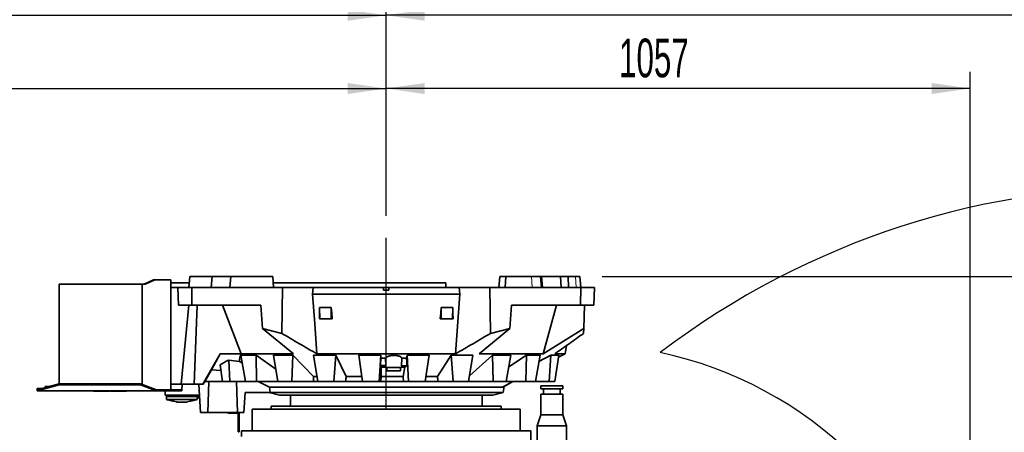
# Model space of a CAD drawing. Header units: millimetres. Extents: x 0 to 11920, y 0 to 8400.
# Tile 22 of 48: x 1896 to 3679, y 6460 to 7207. Entities that reach past the tile are written whole.
import ezdxf

# ---------------------------------------------------------------- set-up
doc = ezdxf.new("R2010")
doc.units = ezdxf.units.MM
doc.header["$LTSCALE"] = 20
doc.layers.add('THICK_LINE', color=7, linetype='Continuous')
doc.styles.add('SLDTEXTSTYLE0', font='TXT', dxfattribs={"width": 0.605})
doc.dimstyles.new('SLDDIMSTYLE2', dxfattribs={"dimtxt": 70, "dimasz": 70, "dimexe": 0, "dimexo": 0.0625, "dimgap": 17.5, "dimtad": 1, "dimdec": 0, "dimrnd": 1e-09, "dimzin": 12, "dimdsep": 46, "dimtxsty": 'SLDTEXTSTYLE0', "dimsah": 1, "dimcen": 0.09, "dimadec": 0, "dimazin": 3, "dimtfac": 1, "dimtofl": 0, "dimtmove": 0, "dimatfit": 3, "dimfxl": 1, "dimfrac": 2, "dimtolj": 1, "dimtzin": 12, "dimarcsym": 0})

# ---------------------------------------------------------------- blocks, each defined once
blk = doc.blocks.new('_D_4')
at = {"layer": 'THICK_LINE'}
for p, q in [((2559.3, 6851.9), (2559.3, 7244.6)), ((5423.1, 5468.1), (5423.1, 7244.6)), ((5423.1, 7214.6), (2559.3, 7214.6))]:
    blk.add_line(p, q, dxfattribs=at)
for points in [[(2559.3, 7214.6), (2629.3, 7204.6), (2629.3, 7224.6)], [(5423.1, 7214.6), (5353.1, 7224.6), (5353.1, 7204.6)]]:
    blk.add_solid(points, dxfattribs=at)
at = {"layer": 'THICK_LINE', "insert": (3884.3, 7304.8), "char_height": 70, "attachment_point": 1, "style": 'SLDTEXTSTYLE0'}
blk.add_mtext('2864', dxfattribs=at)
blk = doc.blocks.new('_D_5')
at = {"layer": 'THICK_LINE'}
for p, q in [((5541.2, 6904.1), (5541.2, 7122)), ((3987.1, 6904.1), (5571.2, 6904.1)), ((5541.2, 6904.1), (5541.2, 6742)), ((2950.2, 6742), (5571.2, 6742))]:
    blk.add_line(p, q, dxfattribs=at)
for points in [[(5541.2, 6904.1), (5531.2, 6834.1), (5551.2, 6834.1)], [(5541.2, 6742), (5551.2, 6812), (5531.2, 6812)]]:
    blk.add_solid(points, dxfattribs=at)
at = {"layer": 'THICK_LINE', "insert": (5451, 6961.6), "char_height": 70, "attachment_point": 1, "rotation": 90, "style": 'SLDTEXTSTYLE0'}
blk.add_mtext('162', dxfattribs=at)
blk = doc.blocks.new('_D_6')
at = {"layer": 'THICK_LINE'}
for p, q in [((2559.3, 6851.9), (2559.3, 7112)), ((3616.8, 5952), (3616.8, 7112)), ((3616.8, 7082), (2559.3, 7082))]:
    blk.add_line(p, q, dxfattribs=at)
for points in [[(2559.3, 7082), (2629.3, 7072), (2629.3, 7092)], [(3616.8, 7082), (3546.8, 7092), (3546.8, 7072)]]:
    blk.add_solid(points, dxfattribs=at)
at = {"layer": 'THICK_LINE', "insert": (2981.1, 7172.3), "char_height": 70, "attachment_point": 1, "style": 'SLDTEXTSTYLE0'}
blk.add_mtext('1057', dxfattribs=at)
blk = doc.blocks.new('_D_7')
at = {"layer": 'THICK_LINE'}
for p, q in [((499.4, 5231.4), (499.4, 7244.6)), ((2559.3, 6851.9), (2559.3, 7244.6)), ((499.4, 7214.6), (2559.3, 7214.6))]:
    blk.add_line(p, q, dxfattribs=at)
for points in [[(499.4, 7214.6), (569.4, 7204.6), (569.4, 7224.6)], [(2559.3, 7214.6), (2489.3, 7224.6), (2489.3, 7204.6)]]:
    blk.add_solid(points, dxfattribs=at)
at = {"layer": 'THICK_LINE', "insert": (1422.4, 7304.8), "char_height": 70, "attachment_point": 1, "style": 'SLDTEXTSTYLE0'}
blk.add_mtext('2060', dxfattribs=at)
blk = doc.blocks.new('_D_8')
at = {"layer": 'THICK_LINE'}
for p, q in [((2950.2, 6742), (5571.2, 6742)), ((5541.2, 3291), (5541.2, 6742)), ((2949.3, 3291), (5571.2, 3291))]:
    blk.add_line(p, q, dxfattribs=at)
for points in [[(5541.2, 6742), (5531.2, 6672), (5551.2, 6672)], [(5541.2, 3291), (5551.2, 3361), (5531.2, 3361)]]:
    blk.add_solid(points, dxfattribs=at)
at = {"layer": 'THICK_LINE', "insert": (5451, 4909.6), "char_height": 70, "attachment_point": 1, "rotation": 90, "style": 'SLDTEXTSTYLE0'}
blk.add_mtext('3451', dxfattribs=at)
blk = doc.blocks.new('_D_9')
at = {"layer": 'THICK_LINE'}
for p, q in [((1041.6, 5925.8), (1041.6, 7112)), ((2559.3, 6851.9), (2559.3, 7112)), ((1041.6, 7082), (2559.3, 7082))]:
    blk.add_line(p, q, dxfattribs=at)
for points in [[(1041.6, 7082), (1111.6, 7072), (1111.6, 7092)], [(2559.3, 7082), (2489.3, 7092), (2489.3, 7072)]]:
    blk.add_solid(points, dxfattribs=at)
at = {"layer": 'THICK_LINE', "insert": (1693.5, 7172.3), "char_height": 70, "attachment_point": 1, "style": 'SLDTEXTSTYLE0'}
blk.add_mtext('1518', dxfattribs=at)

msp = doc.modelspace()

# ---------------------------------------------------------------- linework, layer by layer
at = {"color": 7, "linetype": 'Continuous', "lineweight": 35}
for p, q in [((2203.9968672, 6742.0024736), (2202.2470939, 6722.0024736)), ((2203.9968672, 6742.0024736), (2243.9304789, 6742.0024736)), ((2242.274636, 6722.0024736), (2243.9304789, 6742.0024736)), ((2243.9304789, 6742.0024736), (2277.882859, 6742.0024736)), ((2277.8336317, 6742.0024736), (2276.0838584, 6722.0024736)), ((2277.8336317, 6742.0024736), (2353.8336317, 6742.0024736)), ((2355.5834049, 6722.0024736), (2353.8336317, 6742.0024736)), ((2764.8427749, 6742.0024736), (2763.0930016, 6722.0024736)), ((2764.8427749, 6742.0024736), (2775.9727172, 6742.0024736)), ((2775.9727172, 6742.0024736), (2774.8606462, 6722.0024736)), ((2822.4694477, 6742.0024736), (2775.9727172, 6742.0024736)), ((2838.8951565, 6742.0024736), (2822.4694477, 6742.0024736)), ((2840.3962363, 6722.0024736), (2838.8951565, 6742.0024736)), ((2838.8951565, 6742.0024736), (2840.8427749, 6742.0024736)), ((2840.7935475, 6742.0024736), (2874.7459277, 6742.0024736)), ((2842.5925482, 6722.0024736), (2840.8427749, 6742.0024736)), ((2874.7459277, 6742.0024736), (2876.4017706, 6722.0024736)), ((2874.7459277, 6742.0024736), (2888.6889432, 6742.0024736)), ((2888.6889432, 6742.0024736), (2889.709582, 6722.0024736)), ((2901.9545313, 6742.0024736), (2888.6889432, 6742.0024736)), ((2910.2307972, 6742.0024736), (2901.9545313, 6742.0024736)), ((2911.9805705, 6722.0024736), (2910.2307972, 6742.0024736)), ((1967.3395236, 6547.5679302), (1967.3395236, 6728.0024736)), ((1967.3395236, 6728.0024736), (2117.2046896, 6728.0024736)), ((2117.2046896, 6546.6296736), (2117.2046896, 6728.0024736)), ((2117.2046896, 6728.0024736), (2123.2046896, 6728.0024736)), ((2138.053932, 6736.0024736), (2121.0833693, 6728.0024736)), ((2140.1752524, 6736.0024736), (2123.2046896, 6728.0024736)), ((2140.1752524, 6736.0024736), (2138.053932, 6736.0024736)), ((2167.580844, 6736.0024736), (2140.1752524, 6736.0024736)), ((2167.580844, 6736.0024736), (2169.3382033, 6736.0024736)), ((2169.3382033, 6537.0024736), (2169.3382033, 6736.0024736)), ((2169.3382033, 6730.1024736), (2202.9557521, 6730.1024736)), ((2169.3382033, 6722.0024736), (2181.919154, 6722.0024736)), ((2183.0366187, 6690.0024736), (2181.919154, 6722.0024736)), ((2207.1646274, 6722.0024736), (2181.919154, 6722.0024736)), ((2207.1646274, 6722.0024736), (2207.6274964, 6690.0024736)), ((2371.4845418, 6722.0024736), (2207.1646274, 6722.0024736)), ((2354.8747468, 6730.1024736), (2667.3395236, 6730.1024736)), ((2370.4715307, 6638.9339077), (2371.4845418, 6722.0024736)), ((2427.3173789, 6722.0024736), (2371.4845418, 6722.0024736)), ((2425.9396349, 6710.0024736), (2427.3173789, 6722.0024736)), ((2554.3382033, 6722.0024736), (2427.3173789, 6722.0024736)), ((2554.3382033, 6722.0024736), (2554.3382033, 6717.0024736)), ((2554.3382033, 6722.0024736), (2564.3382033, 6722.0024736)), ((2564.3382033, 6722.0024736), (2564.3382033, 6717.0024736)), ((2691.3590276, 6722.0024736), (2564.3382033, 6722.0024736)), ((2667.3395236, 6722.0024736), (2667.3395236, 6730.1024736)), ((2692.7367717, 6710.0024736), (2691.3590276, 6722.0024736)), ((2691.3590276, 6722.0024736), (2747.1918647, 6722.0024736)), ((2747.1918647, 6722.0024736), (2748.2048758, 6638.9339077)), ((2747.1918647, 6722.0024736), (2911.5117792, 6722.0024736)), ((2911.0489102, 6690.0024736), (2911.5117792, 6722.0024736)), ((2911.5117792, 6722.0024736), (2936.7572525, 6722.0024736)), ((2936.7572525, 6722.0024736), (2935.6397879, 6690.0024736)), ((2692.7367717, 6710.0024736), (2425.9396349, 6710.0024736)), ((2564.3382033, 6717.0024736), (2554.3382033, 6717.0024736)), ((2684.8594964, 6602.0024736), (2692.7367717, 6710.0024736)), ((2207.6274964, 6690.0024736), (2183.0366187, 6690.0024736)), ((2188.3014875, 6547.0024736), (2202.2499553, 6690.0024736)), ((2332.5552258, 6690.0024736), (2207.6274964, 6690.0024736)), ((2211.8450588, 6547.0024736), (2217.0272345, 6690.0024736)), ((2296.8971938, 6602.0024736), (2262.8402919, 6690.0024736)), ((2335.4613052, 6647.7850657), (2332.5552258, 6690.0024736)), ((2438.4412866, 6685.9560061), (2459.719695, 6685.9560061)), ((2438.4412866, 6685.9560061), (2439.2364307, 6665.0024736)), ((2459.719695, 6685.9560061), (2459.6264756, 6665.0024736)), ((2658.9567116, 6685.9560061), (2680.2351199, 6685.9560061)), ((2658.9567116, 6685.9560061), (2659.049931, 6665.0024736)), ((2680.2351199, 6685.9560061), (2679.4399758, 6665.0024736)), ((2783.2151014, 6647.7850657), (2786.1211807, 6690.0024736)), ((2911.0489102, 6690.0024736), (2786.1211807, 6690.0024736)), ((2843.4247088, 6602.0024736), (2867.772775, 6690.0024736)), ((2935.6397879, 6690.0024736), (2911.0489102, 6690.0024736)), ((2916.9679637, 6647.8020792), (2918.441634, 6690.0024736)), ((2439.2364307, 6665.0024736), (2438.2860239, 6665.0024736)), ((2459.6264756, 6665.0024736), (2439.2364307, 6665.0024736)), ((2461.5664972, 6665.0024736), (2459.6264756, 6665.0024736)), ((2659.049931, 6665.0024736), (2657.1099094, 6665.0024736)), ((2679.4399758, 6665.0024736), (2659.049931, 6665.0024736)), ((2680.3903826, 6665.0024736), (2679.4399758, 6665.0024736)), ((1967.2395236, 6647.0665762), (1967.3395236, 6647.0665762)), ((1967.2395236, 6647.0024736), (1967.2395236, 6642.0024736)), ((1967.2395236, 6647.0024736), (1967.3395236, 6647.0024736)), ((1967.2395236, 6642.0024736), (1967.3395236, 6642.0024736)), ((1967.2395236, 6641.9383711), (1967.3395236, 6641.9383711)), ((2335.4613052, 6647.7850657), (2370.4715307, 6638.9339077)), ((2391.2618158, 6602.0024736), (2335.4613052, 6647.7850657)), ((2783.2151014, 6647.7850657), (2727.4145908, 6602.0024736)), ((2748.2048758, 6638.9339077), (2783.2151014, 6647.7850657)), ((2843.4247088, 6602.0024736), (2916.9679637, 6647.8020792)), ((2916.9679637, 6647.8020792), (2916.6583161, 6638.9349319)), ((2885.7156701, 6616.795085), (2883.6075538, 6602.0024736)), ((2227.0875278, 6547.0024736), (2258.8086582, 6602.0024736)), ((2242.7532667, 6572.7624127), (2258.8086582, 6602.0024736)), ((2296.8971938, 6602.0024736), (2258.8086582, 6602.0024736)), ((2324.0679081, 6599.8108472), (2296.4338618, 6599.8108472)), ((2296.4338618, 6599.8108472), (2304.6175625, 6552.0024736)), ((2391.2618158, 6602.0024736), (2296.8971938, 6602.0024736)), ((2359.6187793, 6574.207477), (2324.0679081, 6599.8108472)), ((2324.0679081, 6599.8108472), (2324.3550003, 6552.0024736)), ((2390.4419192, 6599.8108472), (2355.2257993, 6599.8108472)), ((2355.2257993, 6599.8108472), (2363.4286737, 6552.0024736)), ((2390.4419192, 6599.8108472), (2388.5815582, 6552.0024736)), ((2427.9322321, 6560.9901394), (2390.4419192, 6599.8108472)), ((2427.9276598, 6599.8108472), (2468.3259329, 6599.8108472)), ((2427.9276598, 6599.8108472), (2435.5906956, 6552.0024736)), ((2684.8594964, 6602.0024736), (2433.8169102, 6602.0024736)), ((2468.3259329, 6599.8108472), (2464.4448993, 6552.0024736)), ((2486.848206, 6560.9901394), (2468.3259329, 6599.8108472)), ((2549.885785, 6599.8108472), (2509.5849316, 6599.8108472)), ((2509.5849316, 6599.8108472), (2516.1859056, 6552.0024736)), ((2549.885785, 6599.8108472), (2546.7750622, 6552.0024736)), ((2549.9354053, 6594.202093), (2549.885785, 6599.8108472)), ((2597.1441546, 6599.8108472), (2596.1139737, 6594.202093)), ((2636.970622, 6599.8108472), (2597.1441546, 6599.8108472)), ((2597.1441546, 6599.8108472), (2599.7218734, 6552.0024736)), ((2636.970622, 6599.8108472), (2629.9613825, 6552.0024736)), ((2677.275413, 6599.8108472), (2652.2237208, 6560.9901394)), ((2716.2384406, 6599.8108472), (2677.275413, 6599.8108472)), ((2677.275413, 6599.8108472), (2680.5057608, 6552.0024736)), ((2716.2384406, 6599.8108472), (2708.3348498, 6552.0024736)), ((2751.8807932, 6599.8108472), (2710.0372371, 6562.3001181)), ((2843.4247088, 6602.0024736), (2727.4145908, 6602.0024736)), ((2784.8137672, 6599.8108472), (2751.8807932, 6599.8108472)), ((2751.8807932, 6599.8108472), (2753.0322795, 6552.0024736)), ((2784.8137672, 6599.8108472), (2776.5544419, 6552.0024736)), ((2813.3647142, 6599.8108472), (2781.1243709, 6578.455103)), ((2813.3647142, 6599.8108472), (2812.3588669, 6552.0024736)), ((2838.0233068, 6599.8108472), (2813.3647142, 6599.8108472)), ((2838.0233068, 6599.8108472), (2829.9711062, 6552.0024736)), ((2857.5371482, 6599.8108472), (2836.0100977, 6587.8578101)), ((2857.5371482, 6599.8108472), (2854.4425142, 6552.0024736)), ((2857.5371482, 6599.8108472), (2872.2409172, 6599.8108472)), ((2883.6075538, 6602.0024736), (2864.6509421, 6602.0024736)), ((2872.2409172, 6599.8108472), (2864.9445855, 6552.0024736)), ((2883.6075538, 6602.0024736), (2871.6570892, 6595.9853819)), ((2258.4249864, 6581.7231382), (2263.165242, 6552.0024736)), ((2274.1773095, 6590.7596855), (2293.8493528, 6588.0866852)), ((2274.1773095, 6590.7596855), (2276.1421593, 6552.0024736)), ((2298.9492482, 6585.1162072), (2293.8493528, 6588.0866852)), ((2549.9354053, 6594.202093), (2549.0449178, 6580.5178382)), ((2550.080704, 6577.7856659), (2549.0449178, 6580.5178382)), ((2558.335045, 6594.202093), (2549.9354053, 6594.202093)), ((2558.1297252, 6580.1004154), (2558.40076, 6577.0024736)), ((2558.9447026, 6580.5327916), (2558.335045, 6594.202093)), ((2587.8648764, 6594.202093), (2587.1043011, 6580.423656)), ((2587.2756466, 6577.0024736), (2587.5466814, 6580.1004154)), ((2596.1139737, 6594.202093), (2587.8648764, 6594.202093)), ((2596.8620845, 6580.3331184), (2593.0619228, 6577.586535)), ((1967.2395236, 6567.0024736), (1967.2395236, 6562.0024736)), ((1967.2395236, 6567.0024736), (1967.3395236, 6567.0024736)), ((1967.2395236, 6562.0024736), (1967.3395236, 6562.0024736)), ((2230.8382033, 6552.0024736), (2242.7532667, 6572.7624127)), ((2259.9957643, 6571.8746054), (2242.7532667, 6572.7624127)), ((2558.40076, 6577.0024736), (2587.2756466, 6577.0024736)), ((2560.3382033, 6577.0024736), (2560.3382033, 6571.0024736)), ((2572.8382033, 6571.0024736), (2560.3382033, 6571.0024736)), ((2585.3382033, 6571.0024736), (2572.8382033, 6571.0024736)), ((2585.3382033, 6571.0024736), (2585.3382033, 6577.0024736)), ((2593.0619228, 6577.586535), (2590.0129819, 6560.9901394)), ((1967.3395236, 6547.5679302), (1927.3395236, 6537.0024736)), ((1967.3395236, 6545.7553146), (1927.3395236, 6535.1898581)), ((1967.3395236, 6545.7553146), (1967.3395236, 6547.5679302)), ((2114.7550757, 6547.5679302), (1967.3395236, 6547.5679302)), ((2114.7550757, 6545.7553146), (1967.3395236, 6545.7553146)), ((2114.7550757, 6545.7553146), (2114.7550757, 6547.5679302)), ((2141.8502976, 6537.1898581), (2114.7550757, 6547.5679302)), ((2141.8502976, 6535.3772425), (2114.7550757, 6545.7553146)), ((2188.3014875, 6547.0024736), (2169.3382033, 6547.0024736)), ((2211.8450588, 6547.0024736), (2188.3014875, 6547.0024736)), ((2189.3382033, 6537.0024736), (2189.8622811, 6547.0024736)), ((2227.0875278, 6547.0024736), (2211.8450588, 6547.0024736)), ((2219.9663252, 6547.0024736), (2223.4004232, 6496.0024736)), ((2228.1656107, 6547.0024736), (2227.0875278, 6547.0024736)), ((2231.0505864, 6552.0024736), (2228.1656107, 6547.0024736)), ((2263.165242, 6552.0024736), (2230.8382033, 6552.0024736)), ((2238.3939967, 6552.0024736), (2236.4004232, 6496.0024736)), ((2276.1421593, 6552.0024736), (2263.165242, 6552.0024736)), ((2304.6175625, 6552.0024736), (2276.1421593, 6552.0024736)), ((2288.3988412, 6552.0024736), (2290.0139652, 6496.0024736)), ((2324.3550003, 6552.0024736), (2304.6175625, 6552.0024736)), ((2363.4286737, 6552.0024736), (2324.3550003, 6552.0024736)), ((2348.2356907, 6541.3805897), (2327.3224265, 6552.0024736)), ((2388.5815582, 6552.0024736), (2363.4286737, 6552.0024736)), ((2427.2489669, 6552.0024736), (2388.5815582, 6552.0024736)), ((2435.5164622, 6552.0024736), (2427.2489669, 6552.0024736)), ((2434.0775417, 6560.9901394), (2427.9322321, 6560.9901394)), ((2464.4448993, 6552.0024736), (2435.5906956, 6552.0024736)), ((2485.933247, 6552.0024736), (2464.4448993, 6552.0024736)), ((2516.1859056, 6552.0024736), (2485.933247, 6552.0024736)), ((2514.9141156, 6560.9901394), (2486.848206, 6560.9901394)), ((2546.7750622, 6552.0024736), (2516.1859056, 6552.0024736)), ((2549.6199536, 6552.0024736), (2546.7750622, 6552.0024736)), ((2590.5770938, 6552.0024736), (2549.6199536, 6552.0024736)), ((2590.0129819, 6560.9901394), (2550.2294869, 6560.9901394)), ((2599.7218734, 6552.0024736), (2590.5770938, 6552.0024736)), ((2629.9613825, 6552.0024736), (2599.7218734, 6552.0024736)), ((2653.0676751, 6552.0024736), (2629.9613825, 6552.0024736)), ((2652.2237208, 6560.9901394), (2631.3088016, 6560.9901394)), ((2680.5057608, 6552.0024736), (2653.0676751, 6552.0024736)), ((2708.3348498, 6552.0024736), (2680.5057608, 6552.0024736)), ((2709.1707477, 6552.0024736), (2708.3560575, 6552.0024736)), ((2753.0322795, 6552.0024736), (2709.1707477, 6552.0024736)), ((2776.5544419, 6552.0024736), (2753.0322795, 6552.0024736)), ((2769.8955818, 6541.3805857), (2788.6498488, 6551.9920952)), ((2788.6498489, 6551.9920953), (2772.6833687, 6542.9579668)), ((2812.3588669, 6552.0024736), (2776.5544419, 6552.0024736)), ((2788.6704751, 6552.0024736), (2788.6498505, 6551.9920959)), ((2829.9711062, 6552.0024736), (2812.3588669, 6552.0024736)), ((2854.4425142, 6552.0024736), (2829.9711062, 6552.0024736)), ((2839.3382033, 6543.8024736), (2839.3382033, 6538.8024736)), ((2879.3382033, 6543.8024736), (2839.3382033, 6543.8024736)), ((2864.9445855, 6552.0024736), (2854.4425142, 6552.0024736)), ((2879.3382033, 6538.8024736), (2879.3382033, 6543.8024736)), ((1934.9113687, 6539.0024736), (1927.3395236, 6539.0024736)), ((1927.3395236, 6537.0024736), (1927.3395236, 6539.0024736)), ((1927.3395236, 6535.1898581), (1927.3395236, 6537.0024736)), ((1927.3395236, 6535.0024736), (1927.3395236, 6535.1898581)), ((1927.3395236, 6535.0024736), (2142.0949106, 6535.0024736)), ((1941.8145236, 6543.0824736), (1941.8145236, 6540.8258482)), ((1941.8145236, 6543.0824736), (1950.3579326, 6543.0824736)), ((2029.2115467, 6535.0024736), (2029.2115467, 6534.5024736)), ((2029.5032033, 6534.5024736), (2029.2115467, 6534.5024736)), ((2029.5032033, 6534.5024736), (2029.5032033, 6535.0024736)), ((2058.5957033, 6534.5024736), (2029.5032033, 6534.5024736)), ((2058.5957033, 6534.5024736), (2058.5957033, 6535.0024736)), ((2060.0807033, 6534.5024736), (2060.0807033, 6535.0024736)), ((2089.1732033, 6534.5024736), (2060.0807033, 6534.5024736)), ((2089.1732033, 6534.5024736), (2089.1732033, 6535.0024736)), ((2141.8502976, 6537.1898581), (2141.8502976, 6535.3772425)), ((2142.3395236, 6537.0024736), (2141.8502976, 6537.1898581)), ((2141.8502976, 6535.3772425), (2142.0949106, 6535.0024736)), ((2142.3395236, 6535.0024736), (2142.3395236, 6537.0024736)), ((2179.3395236, 6537.0024736), (2142.3395236, 6537.0024736)), ((2179.3395236, 6535.0024736), (2142.3395236, 6535.0024736)), ((2159.3382033, 6527.0024736), (2159.3382033, 6535.0024736)), ((2219.3382033, 6527.0024736), (2159.3382033, 6527.0024736)), ((2161.3382033, 6527.0024736), (2161.3382033, 6525.0024736)), ((2179.3395236, 6535.0024736), (2179.3395236, 6537.0024736)), ((2189.3395236, 6537.0024736), (2179.3395236, 6537.0024736)), ((2189.3395236, 6535.0024736), (2179.3395236, 6535.0024736)), ((2189.3395236, 6535.0024736), (2189.3395236, 6537.0024736)), ((2217.3382033, 6527.0024736), (2217.3382033, 6525.0024736)), ((2219.3382033, 6522.0024736), (2219.3382033, 6527.0024736)), ((2303.8629489, 6532.0024736), (2301.7411619, 6496.0024736)), ((2349.3030438, 6532.0024736), (2303.8629489, 6532.0024736)), ((2347.3382033, 6532.0024736), (2366.1082805, 6527.0024736)), ((2769.8955901, 6541.3805897), (2348.2356907, 6541.3805897)), ((2349.3030438, 6532.0024736), (2348.2356907, 6541.3805897)), ((2771.3382033, 6532.0024736), (2349.3030438, 6532.0024736)), ((2366.1082805, 6527.0024736), (2752.5681261, 6527.0024736)), ((2385.8382033, 6527.0024736), (2385.8382033, 6507.1024736)), ((2732.8382033, 6507.1024736), (2732.8382033, 6527.0024736)), ((2752.5681261, 6527.0024736), (2771.3382033, 6532.0024736)), ((2771.3382033, 6532.0024736), (2772.6833687, 6542.9579668)), ((2879.3382033, 6538.8024736), (2839.3382033, 6538.8024736)), ((2839.3382033, 6528.8024736), (2839.3382033, 6491.8024736)), ((2879.3382033, 6528.8024736), (2839.3382033, 6528.8024736)), ((2844.3382033, 6538.8024736), (2844.3382033, 6528.8024736)), ((2874.3382033, 6528.8024736), (2874.3382033, 6538.8024736)), ((2879.3382033, 6491.8024736), (2879.3382033, 6528.8024736)), ((2161.3382033, 6525.0024736), (2217.3382033, 6525.0024736)), ((2161.4721779, 6525.0024736), (2161.3382033, 6524.5024736)), ((2161.3382033, 6524.5024736), (2161.3382033, 6519.5024736)), ((2217.3382033, 6524.5024736), (2161.3382033, 6524.5024736)), ((2217.3382033, 6519.5024736), (2161.3382033, 6519.5024736)), ((2180.0908395, 6514.5024736), (2181.4379329, 6514.5024736)), ((2187.1619074, 6514.5024736), (2181.4379329, 6514.5024736)), ((2191.5144992, 6514.5024736), (2187.1619074, 6514.5024736)), ((2191.5144992, 6514.5024736), (2197.2384737, 6514.5024736)), ((2198.585567, 6514.5024736), (2197.2384737, 6514.5024736)), ((2217.2042287, 6525.0024736), (2217.3382033, 6524.5024736)), ((2217.3382033, 6524.5024736), (2217.3382033, 6519.5024736)), ((2221.6497066, 6522.0024736), (2219.3382033, 6522.0024736)), ((2223.4004232, 6496.0024736), (2236.4004232, 6496.0024736)), ((2236.4004232, 6496.0024736), (2290.0139652, 6496.0024736)), ((2272.8382033, 6494.5024736), (2272.8382033, 6496.0024736)), ((2276.8382033, 6494.5024736), (2272.8382033, 6494.5024736)), ((2276.8382033, 6496.0024736), (2276.8382033, 6494.5024736)), ((2276.8382033, 6494.5024736), (2291.3382033, 6494.5024736)), ((2290.0139652, 6496.0024736), (2301.7411619, 6496.0024736)), ((2291.3382033, 6494.5024736), (2291.3382033, 6463.5024736)), ((2292.8382033, 6496.0024736), (2292.8382033, 6463.5024736)), ((2316.8382033, 6501.6024736), (2316.8382033, 6462.6024736)), ((2801.8382033, 6501.6024736), (2316.8382033, 6501.6024736)), ((2351.3382033, 6507.1024736), (2351.3382033, 6501.6024736)), ((2767.3382033, 6507.1024736), (2351.3382033, 6507.1024736)), ((2767.3382033, 6501.6024736), (2767.3382033, 6507.1024736)), ((2801.8382033, 6462.6024736), (2801.8382033, 6501.6024736)), ((2839.3382033, 6491.8024736), (2832.8382033, 6471.8024736)), ((2839.3382033, 6491.8024736), (2879.3382033, 6491.8024736)), ((2885.8382033, 6471.8024736), (2879.3382033, 6491.8024736)), ((2291.3382033, 6463.5024736), (2292.8382033, 6463.5024736)), ((2291.3382033, 6461.0024736), (2291.3382033, 6463.5024736)), ((2292.8382033, 6461.0024736), (2291.3382033, 6461.0024736)), ((2292.8382033, 6463.5024736), (2292.8382033, 6461.0024736)), ((2297.3382033, 6462.6024736), (2297.3382033, 6452.2515332)), ((2297.3382033, 6462.6024736), (2559.3382033, 6462.6024736)), ((2559.3382033, 6462.6024736), (2821.3382033, 6462.6024736)), ((2821.3382033, 6376.6024736), (2821.3382033, 6462.6024736)), ((2832.8382033, 6471.8024736), (2832.8382033, 6376.6024736)), ((2832.8382033, 6471.8024736), (2859.3382033, 6471.8024736)), ((2859.3382033, 6471.8024736), (2885.8382033, 6471.8024736)), ((2885.8382033, 6376.6024736), (2885.8382033, 6471.8024736))]:
    msp.add_line(p, q, dxfattribs=at)
at = {"color": 8, "linetype": 'Continuous', "lineweight": 18}
for p, q in [((2775.9727172, 6742.0024736), (2775.0045359, 6722.0024736)), ((2822.4694477, 6742.0024736), (2823.5352347, 6722.0024736)), ((2901.9545313, 6742.0024736), (2903.3422649, 6722.0024736))]:
    msp.add_line(p, q, dxfattribs=at)
at = {"color": 7, "linetype": 'Continuous', "lineweight": 35, "flags": 128}
for points in [[(2425.9396349, 6710.0024736), (2429.8798804, 6655.939136), (2433.8169102, 6602.0024736)], [(2438.2860239, 6665.0024736), (2438.3639678, 6675.4791533), (2438.4412866, 6685.9560061)], [(2459.719695, 6685.9560061), (2460.6424644, 6675.4791533), (2461.5664972, 6665.0024736)], [(2657.1099094, 6665.0024736), (2658.0339421, 6675.4791533), (2658.9567116, 6685.9560061)], [(2680.2351199, 6685.9560061), (2680.3124387, 6675.4791533), (2680.3903826, 6665.0024736)], [(2596.8620845, 6580.3331184), (2596.4808966, 6587.4006848), (2596.1139737, 6594.202093)], [(2550.2294869, 6560.9901394), (2550.1549692, 6569.3999651), (2550.080704, 6577.7856659)]]:
    msp.add_lwpolyline(points, dxfattribs=at)
at = {"color": 7, "linetype": 'Continuous', "lineweight": 35}
for centre, major_axis, ratio, start_param, end_param in [((2559.3382033, 6590.2521604), (265.5953675, 0), 0.2879135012, 2.9873192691, 3.1699149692), ((2559.3382033, 6554.4570167), (320.1512525, 0), 0.2494449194, 2.6696939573, 2.7931615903), ((2559.3382033, 6553.4448924), (309.5984897, 0), 0.0874937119, 1.5720673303, 1.6040496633), ((2572.8382033, 6580.1102657), (14.708909, 0), 0.0874912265, 2.807059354, 3.1492469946), ((2572.8382033, 6580.1102657), (14.708909, 0), 0.0874912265, 6.2755309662, 6.5291822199), ((2559.3382033, 6553.4448924), (309.5984897, 0), 0.0874937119, 1.4492958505, 1.4809914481), ((2559.3382033, 6556.8333501), (235.9518455, 0), 0.0888675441, 1.5750656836, 1.6100410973), ((2559.3382033, 6556.8333501), (235.9518455, 0), 0.0888675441, 1.427378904, 1.4518715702), ((2668.5992646, 7604.1848794), (256.8717353, 2465.0795448), 0.0586172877, 2.0138579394, 2.0178857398), ((2682.7189057, 7604.1848794), (289.3722023, 2465.1076122), 0.0324803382, 2.0115626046, 2.0155904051), ((2982.2842096, 12605.0788564), (564.3315407, 8076.5171948), 0.0018086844, 2.416498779, 2.4181780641), ((2139.449953, 12605.0788564), (-560.2687645, 8076.5166023), 0.0058143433, 3.86473028, 3.866409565), ((2439.7660015, 7604.1848794), (-280.6286174, 2465.09801), 0.0415074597, 4.2666824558, 4.2707102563), ((2456.5013078, 7604.1848794), (-242.0110696, 2465.0728813), 0.066571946, 4.2648719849, 4.2664901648)]:
    msp.add_ellipse(centre, major_axis=major_axis, ratio=ratio, start_param=start_param, end_param=end_param, dxfattribs=at)
for points, knots in [([(2370.4715307, 6638.9339077), (2380.9958861, 6632.6912007), (2402.0452944, 6620.2053731), (2423.2261376, 6608.0702408), (2433.8169102, 6602.0024736)], [0, 0, 0, 0, 0.499983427, 1, 1, 1, 1]), ([(2684.8594964, 6602.0024736), (2695.4494852, 6608.0697883), (2716.6303305, 6620.2049148), (2737.67974, 6632.6907396), (2748.2048758, 6638.9339077)], [0, 0, 0, 0, 0.4999795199, 1, 1, 1, 1]), ([(2916.6583161, 6638.9349319), (2908.0128009, 6632.6926119), (2890.7212039, 6620.207563), (2873.3412191, 6608.0709693), (2864.6509421, 6602.0024736)], [0, 0, 0, 0, 0.4999836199, 1, 1, 1, 1]), ([(2587.8648764, 6594.202093), (2587.5666526, 6594.5958813), (2586.9703174, 6595.3833096), (2585.519502, 6596.4768038), (2583.6270931, 6597.4584263), (2581.3582412, 6598.2496863), (2578.8591275, 6598.8077423), (2576.2623047, 6599.1417142), (2573.6404119, 6599.2495606), (2571.0989185, 6599.1535731), (2568.6959143, 6598.8856213), (2566.4203726, 6598.4470472), (2564.2952653, 6597.8532965), (2562.3787782, 6597.1118018), (2560.7097218, 6596.2390698), (2559.3196138, 6595.2672518), (2558.6632639, 6594.5571776), (2558.335045, 6594.202093)], [0, 0, 0, 0, 0.0715118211, 0.1429967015, 0.2194271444, 0.2958065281, 0.364228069, 0.432622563, 0.4999153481, 0.5610585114, 0.6222107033, 0.6832383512, 0.7442862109, 0.8077568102, 0.8712510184, 0.9356168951, 1, 1, 1, 1]), ([(2142.3395236, 6535.0024736), (2142.2978493, 6535.0024736), (2142.2149392, 6535.0024736), (2142.1347788, 6535.0024736), (2142.0949106, 6535.0024736)], [0, 0, 0, 0, 0.5026451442, 1, 1, 1, 1]), ([(2161.3382033, 6519.5024736), (2164.3947518, 6518.7268688), (2170.5078787, 6517.1756515), (2177.2001358, 6515.4414818), (2180.8530669, 6514.6320678), (2181.4379329, 6514.5024736)], [0, 0, 0, 0, 0.45648721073, 0.91297887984, 1, 1, 1, 1]), ([(2217.3382033, 6519.5024736), (2214.2816548, 6518.7268688), (2208.1685279, 6517.1756515), (2201.4762707, 6515.4414818), (2197.8233397, 6514.6320678), (2197.2384737, 6514.5024736)], [0, 0, 0, 0, 0.4564872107, 0.9129788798, 1, 1, 1, 1])]:
    msp.add_open_spline(points, degree=3, knots=knots, dxfattribs=at)
at = {"layer": 'THICK_LINE'}
msp.add_line((2559.3382033, 6501.6024736), (2559.3382033, 6811.9049612), dxfattribs=at)
for centre, radius, start, end in [((3947.0606194, 5428.1045639), 1476, 335, 127.1720496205), ((2909.3382033, 5912.0024736), 707.4258181, 307.8509884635, 78.0972196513)]:
    msp.add_arc(centre, radius, start, end, dxfattribs=at)

# ---------------------------------------------------------------- dimensions: what is measured, and where the dimension line sits
for base, p1, picture, middle in [((2559.3382033, 7214.582967), (499.4357386, 5191.4261389), '_D_7', (1529.386971, 7214.582967)), ((2559.3382033, 7214.582967), (5423.0606194, 5428.1045639), '_D_4', (3991.1994114, 7214.582967)), ((2559.3382033, 7082.0425274), (1041.5784011, 5885.7651086), '_D_9', (1800.4583022, 7082.0425274)), ((2559.3382033, 7082.0425274), (3616.7640214, 5912.0024736), '_D_6', (3088.0511123, 7082.0425274))]:
    dim = msp.add_linear_dim(base=base, p1=p1, p2=(2559.3382033, 6811.9049612), dimstyle='SLDDIMSTYLE2', dxfattribs=at)
    dim.commit()
    dim.dimension.update_dxf_attribs({"geometry": picture, "text_midpoint": middle, "dimtype": 160})
for p1, picture, middle in [((3947.0606194, 6904.1045639), '_D_5', (5541.2456172, 7041.8353932)), ((2909.3382033, 3291.0024736), '_D_8', (5541.2456172, 5016.5024736))]:
    dim = msp.add_linear_dim(base=(5541.2456172, 6742.0024736), p1=p1, p2=(2910.2307972, 6742.0024736), angle=90, dimstyle='SLDDIMSTYLE2', dxfattribs=at)
    dim.commit()
    dim.dimension.update_dxf_attribs({"geometry": picture, "text_midpoint": middle, "dimtype": 160})

doc.saveas('drawing.dxf')
